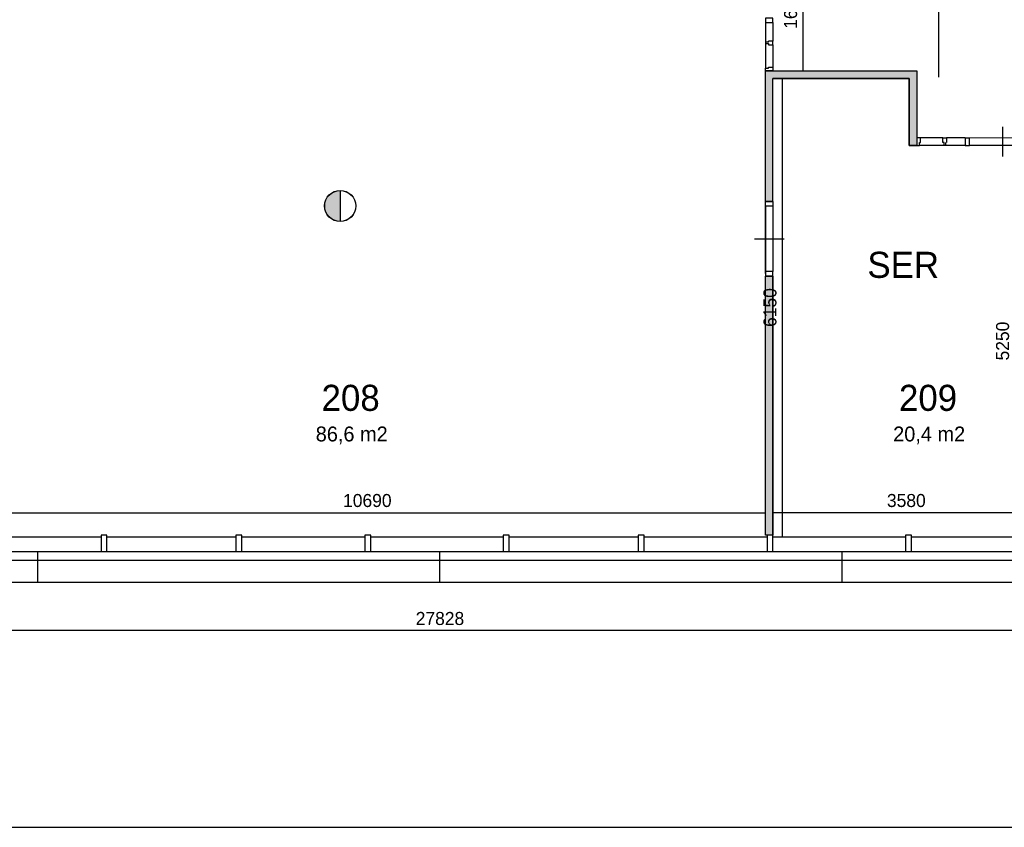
# Model space of a CAD drawing. Extents: x 393774 to 561444, y -100020 to -6220.
# Tile 10 of 47: x 506203 to 519419, y -100020 to -89183. Entities that reach past the tile are written whole.
import ezdxf

# ---------------------------------------------------------------- set-up
doc = ezdxf.new("R2010")
doc.units = 0
doc.header["$MEASUREMENT"] = 0
doc.header["$PDMODE"] = 35
doc.header["$PDSIZE"] = -0.5
doc.layers.get('0').update_dxf_attribs({"linetype": 'CONTINUOUS'})
doc.layers.get('DEFPOINTS').update_dxf_attribs({"linetype": 'CONTINUOUS'})
for name, color, linetype in [('AA$1A---_ARCEER', 252, 'CONTINUOUS'), ('AL21----_BUITENWAND', 252, 'CONTINUOUS'), ('AL22----_BINNENWAND', 252, 'CONTINUOUS'), ('AL32----_BINNENKOZIJN', 252, 'CONTINUOUS'), ('AM$1A---_MAATVOERING', 252, 'CONTINUOUS'), ('brandweer NIEUW', 252, 'CONTINUOUS'), ('LAYER01', 252, 'CONTINUOUS'), ('M2', 252, 'CONTINUOUS')]:
    doc.layers.add(name, color=color, linetype=linetype)
doc.styles.add('B-01', font='b-gbp')
doc.dimstyles.new('BBA_STAND', dxfattribs={"dimtxt": 175, "dimasz": 1, "dimexe": 1, "dimexo": 0.001, "dimgap": 75, "dimtad": 1, "dimdec": 0, "dimzin": 0, "dimdsep": 46, "dimtxsty": 'B-01', "dimblk": 'NONE', "dimblk1": 'NONE', "dimblk2": 'PIJL1', "dimcen": 1, "dimse1": 1, "dimse2": 1, "dimclrd": 256, "dimclre": 1, "dimclrt": 256, "dimadec": 0, "dimazin": 0, "dimtfac": 1, "dimtdec": 0, "dimtmove": 0, "dimatfit": 0, "dimldrblk": 'PIJL1', "dimfxl": 1, "dimtolj": 1, "dimtzin": 0, "dimarcsym": 0})

# ---------------------------------------------------------------- blocks, each defined once
blk = doc.blocks.new('*D104')
at = {"layer": 'AM$1A---_MAATVOERING', "lineweight": -2, "transparency": 16777216}
blk.add_line((505524, -95798), (516214, -95798), dxfattribs=at)
at = {"layer": 'DEFPOINTS', "color": 0, "transparency": 16777216}
for p in [(505524, -92467), (516214, -94361), (516214, -95798)]:
    blk.add_point(p, dxfattribs=at)
at = {"layer": 'AM$1A---_MAATVOERING', "transparency": 16777216, "insert": (510869, -95636), "char_height": 175, "attachment_point": 5, "style": 'B-01'}
blk.add_mtext('\\A1;10690', dxfattribs=at)
blk = doc.blocks.new('_None')
blk = doc.blocks.new('PIJL1')
at = {"color": 1, "linetype": 'ByBlock'}
blk.add_line((0, 83), (0, -83), dxfattribs=at)
blk.add_solid([(-100, 17), (-100, -17), (0, 0)], dxfattribs=at)
blk = doc.blocks.new('*D105')
at = {"layer": 'AM$1A---_MAATVOERING', "lineweight": -2, "transparency": 16777216}
blk.add_line((519894, -95798), (516314, -95798), dxfattribs=at)
at = {"layer": 'DEFPOINTS', "color": 0, "transparency": 16777216}
for p in [(516314, -95798), (516314, -95798), (519894, -95798)]:
    blk.add_point(p, dxfattribs=at)
at = {"layer": 'AM$1A---_MAATVOERING', "transparency": 16777216, "insert": (518104, -95636), "char_height": 175, "attachment_point": 5, "style": 'B-01'}
blk.add_mtext('\\A1;3580', dxfattribs=at)
blk = doc.blocks.new('*D107')
at = {"layer": 'AM$1A---_MAATVOERING', "lineweight": -2, "transparency": 16777216}
blk.add_line((516437, -89970), (516437, -96120), dxfattribs=at)
at = {"layer": 'DEFPOINTS', "color": 0, "transparency": 16777216}
for p in [(517229, -89970), (516437, -96120), (517229, -96120)]:
    blk.add_point(p, dxfattribs=at)
at = {"layer": 'AM$1A---_MAATVOERING', "transparency": 16777216, "insert": (516274, -93045), "char_height": 175, "attachment_point": 5, "rotation": 90, "style": 'B-01'}
blk.add_mtext('\\A1;6150', dxfattribs=at)
blk = doc.blocks.new('*D108')
at = {"layer": 'AM$1A---_MAATVOERING', "lineweight": -2, "transparency": 16777216}
blk.add_line((519560, -90870), (519560, -96120), dxfattribs=at)
at = {"layer": 'DEFPOINTS', "color": 0, "transparency": 16777216}
for p in [(518144, -90870), (518405, -96120), (519560, -96120)]:
    blk.add_point(p, dxfattribs=at)
at = {"layer": 'AM$1A---_MAATVOERING', "transparency": 16777216, "insert": (519397, -93495), "char_height": 175, "attachment_point": 5, "rotation": 90, "style": 'B-01'}
blk.add_mtext('\\A1;5250', dxfattribs=at)
blk = doc.blocks.new('*D157')
at = {"layer": 'AM$1A---_MAATVOERING', "lineweight": -2, "transparency": 16777216}
blk.add_line((525758, -97381), (497930, -97381), dxfattribs=at)
at = {"layer": 'DEFPOINTS', "color": 0, "transparency": 16777216}
for p in [(497930, -96734), (525758, -96734), (497930, -97381)]:
    blk.add_point(p, dxfattribs=at)
at = {"layer": 'AM$1A---_MAATVOERING', "transparency": 16777216, "insert": (511844, -97219), "char_height": 175, "attachment_point": 5, "style": 'B-01'}
blk.add_mtext('\\A1;27828', dxfattribs=at)
blk = doc.blocks.new('*D169')
at = {"layer": 'AM$1A---_MAATVOERING', "lineweight": -2, "transparency": 16777216}
blk.add_line((516713, -88220), (516713, -89870), dxfattribs=at)
at = {"layer": 'DEFPOINTS', "color": 0, "transparency": 16777216}
for p in [(516727, -88220), (516713, -89870), (516727, -89870)]:
    blk.add_point(p, dxfattribs=at)
at = {"layer": 'AM$1A---_MAATVOERING', "transparency": 16777216, "insert": (516551, -89045), "char_height": 175, "attachment_point": 5, "rotation": 90, "style": 'B-01'}
blk.add_mtext('\\A1;1650', dxfattribs=at)
blk = doc.blocks.new('*D171')
at = {"layer": 'AM$1A---_MAATVOERING', "lineweight": -2, "transparency": 16777216}
blk.add_line((518535, -75807), (518535, -89952), dxfattribs=at)
at = {"layer": 'DEFPOINTS', "color": 0, "transparency": 16777216}
for p in [(520362, -75807), (518313, -89952), (518535, -89952)]:
    blk.add_point(p, dxfattribs=at)
at = {"layer": 'AM$1A---_MAATVOERING', "transparency": 16777216, "insert": (518372, -82879), "char_height": 175, "attachment_point": 5, "rotation": 90, "style": 'B-01'}
blk.add_mtext('\\A1;14146', dxfattribs=at)

msp = doc.modelspace()

# ---------------------------------------------------------------- hatches: boundary and pattern name
at = {"layer": 'AA$1A---_ARCEER'}
h = msp.add_hatch(color=256, dxfattribs=at)
h.paths.add_polyline_path([(514594.3, -74320.1), (514594.3, -72020.1), (514594.3, -69540.1), (514494.3, -69540.1), (514494.3, -74320.1)])
h.paths.add_polyline_path([(517144.3, -75720.1), (517144.3, -75620.1), (514494.3, -75620.1), (514494.3, -75720.1)])
h.paths.add_polyline_path([(518144.3, -89970.1), (518144.3, -90870.1), (518238.4, -90870.1), (518244.3, -90864.2), (518244.3, -89870.1), (516214.3, -89870.1), (516214.3, -91622.8), (516314.3, -91622.8), (516314.3, -89970.1)])
h.paths.add_polyline_path([(516314.3, -96100.1), (516314.3, -92622.8), (516214.3, -92622.8), (516214.3, -96100.1)])
at = {"layer": 'brandweer NIEUW'}
msp.add_hatch(color=256, dxfattribs=at).paths.add_polyline_path([(510504.5, -91890.7), (510504.5, -91474.2, 1)])

# ---------------------------------------------------------------- linework, layer by layer
at = {"layer": 'AL21----_BUITENWAND'}
for points in [[(522644.2, -96734.1), (497930.4, -96734.1), (497930.4, -93620.1)], [(505514.3, -96120.1), (507294.3, -96120.1)], [(507374.3, -96120.1), (509104.3, -96120.1)], [(509184.3, -96120.1), (510834.3, -96120.1)], [(510914.3, -96120.1), (512694.3, -96120.1)], [(512774.3, -96120.1), (514504.3, -96120.1)], [(514584.3, -96120.1), (516234.3, -96120.1)], [(516314.3, -96120.1), (518094.3, -96120.1)], [(518174.3, -96120.1), (519904.3, -96120.1)], [(501044.3, -96320.1), (522644.3, -96320.1)], [(506444.4, -96734.1), (506444.4, -96320.1)], [(511844.4, -96734.1), (511844.3, -96320.1)], [(517244.5, -96734.1), (517244.5, -96320.1)], [(501044.3, -96434.1), (522644.3, -96434.1)]]:
    msp.add_lwpolyline(points, dxfattribs=at)
for points in [[(507294.3, -96320.1), (507374.3, -96320.1), (507374.3, -96100.1), (507294.3, -96100.1)], [(509104.3, -96320.1), (509184.3, -96320.1), (509184.3, -96100.1), (509104.3, -96100.1)], [(510834.3, -96320.1), (510914.3, -96320.1), (510914.3, -96100.1), (510834.3, -96100.1)], [(512694.3, -96320.1), (512774.3, -96320.1), (512774.3, -96100.1), (512694.3, -96100.1)], [(514504.3, -96320.1), (514584.3, -96320.1), (514584.3, -96100.1), (514504.3, -96100.1)], [(516234.3, -96320.1), (516314.3, -96320.1), (516314.3, -96100.1), (516234.3, -96100.1)], [(518094.3, -96320.1), (518174.3, -96320.1), (518174.3, -96100.1), (518094.3, -96100.1)]]:
    msp.add_lwpolyline(points, close=True, dxfattribs=at)
at = {"layer": 'AL22----_BINNENWAND'}
for p, q in [((516314.3, -91622.8), (516214.3, -91622.8)), ((516314.3, -92622.8), (516214.3, -92622.8)), ((516314.3, -96100.1), (516214.3, -96100.1))]:
    msp.add_line(p, q, dxfattribs=at)
for points in [[(522330.3, -65620.1), (494644.3, -65620.1), (494644.3, -100020.1), (529044.3, -100020.1), (529044.3, -88834)], [(516214.3, -91622.8), (516214.3, -89869.6)], [(516214.3, -89870.1), (518244.3, -89870.1)], [(516214.3, -89870.1), (518244.3, -89870.1), (518244.3, -90870.1)], [(516214.3, -89870.1), (518244.3, -89870.1), (518244.3, -90870.1)], [(518244.3, -89870.1), (518244.3, -90870.1)], [(516314.3, -91622.8), (516314.3, -89970.1)], [(518144.3, -89970.1), (516314.3, -89970.1)], [(516314.3, -89970.1), (518144.3, -89970.1), (518144.3, -90870.1)], [(516314.3, -89970.1), (518144.3, -89970.1), (518144.3, -90870.1)], [(518144.3, -90870.1), (518144.3, -89970.1)], [(518144.3, -90870.1), (518244.3, -90870.1)], [(518144.3, -90870.1), (518244.3, -90870.1)], [(518244.3, -90870.1), (518144.3, -90870.1)], [(518238.4, -90870.1), (518244.3, -90864.2)], [(518238.4, -90870.1), (518244.3, -90864.2)], [(516214.3, -96100.1), (516214.3, -92622.8)], [(516214.3, -96100.1), (516214.3, -92622.8)], [(516214.3, -96100.1), (516214.3, -92622.8)], [(516314.3, -96100.1), (516314.3, -92622.8)], [(516314.3, -96100.1), (516314.3, -92622.8)], [(516314.3, -92622.8), (516314.3, -96100.1)]]:
    msp.add_lwpolyline(points, dxfattribs=at)
at = {"layer": 'AL32----_BINNENKOZIJN'}
for points in [[(516214.3, -89205.1), (516214.3, -89485.1)], [(516214.3, -89205.1), (516214.3, -89485.1)], [(516314.3, -89220.1), (516314.3, -89469.1)], [(516314.3, -89220.1), (516314.3, -89469.1)], [(516214.3, -89484.1), (516214.3, -89504.1), (516254.3, -89504.1), (516254.3, -89519.1), (516314.3, -89519.1), (516314.3, -89469.1), (516254.3, -89469.1)], [(516214.3, -89484.1), (516214.3, -89504.1), (516254.3, -89504.1), (516254.3, -89519.1), (516314.3, -89519.1), (516314.3, -89469.1), (516254.3, -89469.1)], [(516254.3, -89485.1), (516254.3, -89469.1)], [(516254.3, -89485.1), (516214.3, -89485.1)], [(516254.3, -89485.1), (516214.3, -89485.1)], [(516214.3, -89504.1), (516214.3, -89835.1)], [(516214.3, -89504.1), (516214.3, -89835.1)], [(516314.3, -89519.1), (516314.3, -89820.1)], [(516314.3, -89519.1), (516314.3, -89820.1)], [(519394.2, -90620.1), (519394.2, -90820.1), (519394.2, -91020.1)], [(518595.3, -90770.1), (518294.3, -90770.1)], [(518595.3, -90770.1), (518294.3, -90770.1)], [(518630.3, -90870.1), (518610.3, -90870.1), (518610.3, -90830.1), (518595.3, -90830.1), (518595.3, -90770.1), (518645.3, -90770.1), (518645.3, -90830.1)], [(518630.3, -90870.1), (518610.3, -90870.1), (518610.3, -90830.1), (518595.3, -90830.1), (518595.3, -90770.1), (518645.3, -90770.1), (518645.3, -90830.1)], [(518894.3, -90770.1), (518645.3, -90770.1)], [(518894.3, -90770.1), (518645.3, -90770.1)], [(519834.3, -90770.1), (518954, -90770.3)], [(518610.3, -90870.1), (518279.3, -90870.1)], [(518610.3, -90870.1), (518279.3, -90870.1)], [(518629.3, -90830.1), (518629.3, -90870.1)], [(518629.3, -90830.1), (518629.3, -90870.1)], [(518909.3, -90870.1), (518629.3, -90870.1)], [(518909.3, -90870.1), (518629.3, -90870.1)], [(519834.3, -90870.1), (518954, -90870.1)], [(516214.3, -92587.8), (516214.3, -91657.8)], [(516214.3, -92587.8), (516214.3, -91657.8)], [(516214.3, -91682.8), (516214.5, -92563)], [(516314.3, -91682.8), (516314.3, -92563)], [(516064.3, -92122.9), (516264.3, -92122.9), (516464.3, -92122.9)]]:
    msp.add_lwpolyline(points, dxfattribs=at)
for points in [[(516314.3, -89220.1), (516314.3, -89160.3), (516214.5, -89160.3), (516214.5, -89220.1)], [(516214.3, -89870.1), (516214.3, -89835.1), (516254.3, -89835.1), (516254.3, -89820.1), (516314.3, -89820.1), (516314.3, -89870.1)], [(516214.3, -89870.1), (516214.3, -89835.1), (516254.3, -89835.1), (516254.3, -89820.1), (516314.3, -89820.1), (516314.3, -89870.1)], [(518244.3, -90870.1), (518279.3, -90870.1), (518279.3, -90830.1), (518294.3, -90830.1), (518294.3, -90770.1), (518244.3, -90770.1)], [(518244.3, -90870.1), (518279.3, -90870.1), (518279.3, -90830.1), (518294.3, -90830.1), (518294.3, -90770.1), (518244.3, -90770.1)], [(518894.3, -90870.1), (518954, -90870.1), (518954, -90770.3), (518894.3, -90770.3)], [(516314.3, -91622.8), (516314.3, -91682.8), (516214.3, -91682.8), (516214.3, -91622.8)], [(516314.3, -92622.8), (516314.3, -92563), (516214.5, -92563), (516214.5, -92622.8)]]:
    msp.add_lwpolyline(points, close=True, dxfattribs=at)
at = {"layer": 'brandweer NIEUW'}
msp.add_line((510504.5, -91473), (510504.5, -91891.9), dxfattribs=at)
for radius in [209.5, 208.2]:
    msp.add_circle((510504.5, -91682.5), radius, dxfattribs=at)

# ---------------------------------------------------------------- texts
at = {"layer": 'LAYER01', "style": 'B-01'}
for s, p in [('SER', (517581.3, -92647.2)), ('208', (510254.3, -94432.1)), ('209', (518005.3, -94432.1))]:
    msp.add_text(s, height=350, rotation=0, dxfattribs=at).set_placement(p)
at = {"layer": 'M2', "char_height": 200, "width": 1805, "attachment_point": 1, "style": 'B-01'}
for s, insert in [('86,6 m2', (510176.3, -94642.1)), ('20,4 m2', (517927.3, -94642.1))]:
    msp.add_mtext(s, dxfattribs=dict(at, insert=insert))

# ---------------------------------------------------------------- dimensions: what is measured, and where the dimension line sits
at = {"layer": 'AM$1A---_MAATVOERING'}
for base, p1, p2, picture, middle in [((518534.7, -89952.2), (520362.4, -75806.5), (518313.1, -89952.2), '*D171', (518372.2, -82879.4)), ((516713.2, -89870.1), (516726.8, -88220.1), (516726.8, -89870.1), '*D169', (516550.7, -89045.1)), ((516436.9, -96120.1), (517229.3, -89970.1), (517229.3, -96120.1), '*D107', (516274.4, -93045.1)), ((519559.9, -96120.1), (518144.3, -90870.1), (518404.9, -96120.1), '*D108', (519397.4, -93495.1))]:
    dim = msp.add_linear_dim(base=base, p1=p1, p2=p2, angle=270, dimstyle='BBA_STAND', dxfattribs=at)
    dim.commit()
    dim.dimension.update_dxf_attribs({"geometry": picture, "text_midpoint": middle})
for base, p1, p2, picture, middle in [((516214.3, -95798.1), (505524.3, -92467.1), (516214.3, -94361.4), '*D104', (510869.3, -95635.6)), ((516314.3, -95798.1), (519894.3, -95798.1), (516314.3, -95798.1), '*D105', (518104.3, -95635.6)), ((497930.4, -97381.1), (525758.3, -96734.1), (497930.4, -96734.1), '*D157', (511844.3, -97218.6))]:
    dim = msp.add_linear_dim(base=base, p1=p1, p2=p2, dimstyle='BBA_STAND', dxfattribs=at)
    dim.commit()
    dim.dimension.update_dxf_attribs({"geometry": picture, "text_midpoint": middle})

doc.saveas('drawing.dxf')
